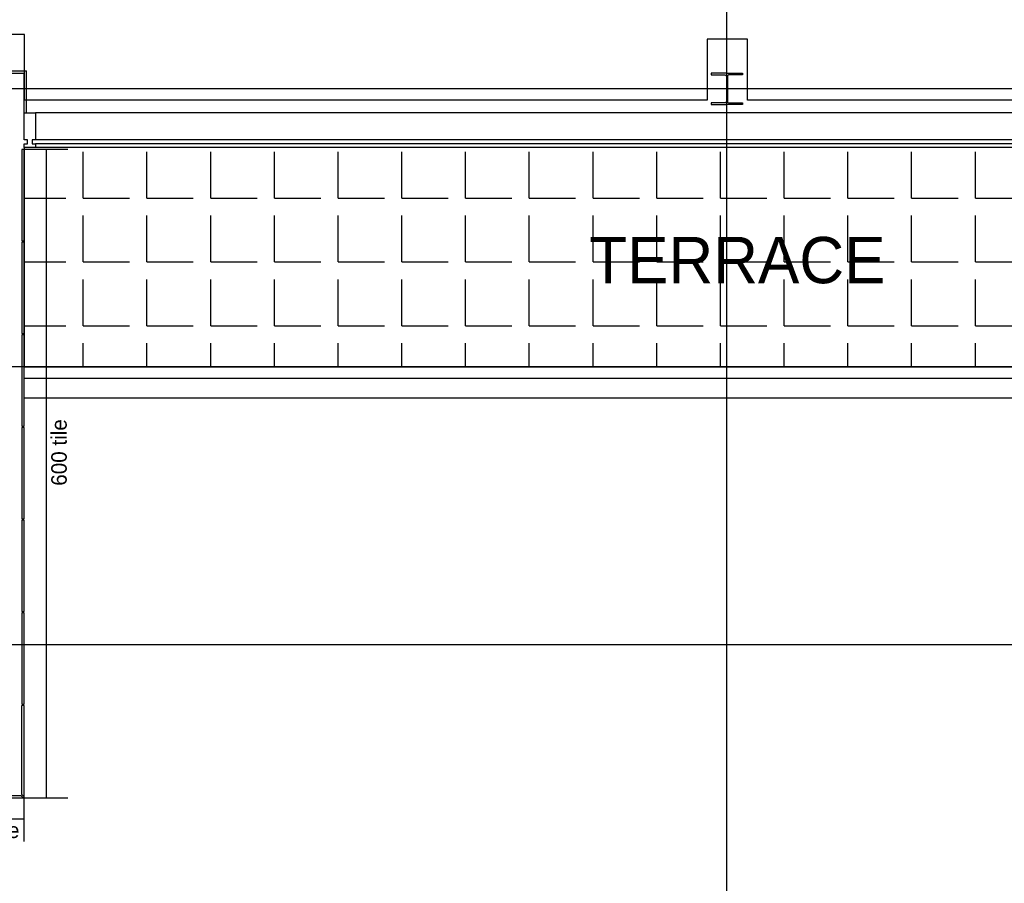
# Model space of a CAD drawing. Header units: millimetres. Extents: x -312551 to 250764, y -35891 to 59426.
# Tile 8 of 256: x -285004 to -278630, y 26865 to 32457. Entities that reach past the tile are written whole.
import ezdxf

# ---------------------------------------------------------------- set-up
doc = ezdxf.new("R2010")
doc.units = ezdxf.units.MM
doc.header["$LTSCALE"] = 2.5

msp = doc.modelspace()

# ---------------------------------------------------------------- hatches: boundary and pattern name
h = msp.add_hatch()
h.set_pattern_fill('ANGLE', color=8, scale=1500, style=0)
h.set_pattern_definition([(0, (-2467130.05, -4242199.36), (0, 412.5), [300, -112.5]), (90, (-2467130.05, -4242199.36), (-412.5, 3e-14), [300, -112.5])])
h.paths.add_polyline_path([(-284975.5, 31629.5), (-284975.5, 30209.5), (-275875.5, 30209.5), (-275875.5, 31629.5)])

# ---------------------------------------------------------------- linework, layer by layer
at = {"color": 8}
for p, q in [((-280425.5, -27784), (-280425.5, 58409.3)), ((-284973, 32361.6), (-285538, 32361.6)), ((-284973, 31936.6), (-284973, 32361.6)), ((-280292.5, 32331.6), (-280552.5, 32331.6)), ((-280552.5, 32331.6), (-280552.5, 31936.6)), ((-280292.5, 31936.6), (-280292.5, 32331.6)), ((-285490.5, 32126.1), (-284960.5, 32126.1)), ((-284960.5, 31854.5), (-284960.5, 32126.1)), ((-285475.5, 32111.1), (-284975.5, 32111.1)), ((-284975.5, 31854.5), (-284975.5, 32111.1)), ((-275625.5, 32009.5), (-311086.5, 32009.5)), ((-280552.5, 31936.6), (-284973, 31936.6)), ((-275897.5, 31936.6), (-280292.5, 31936.6)), ((-275890.5, 31854.5), (-284900.5, 31854.5)), ((-275950.5, 31679.5), (-284900.5, 31679.5)), ((-284692, 31616.5), (-284975.5, 31616.5)), ((-275950.5, 31654.5), (-284900.5, 31654.5)), ((-275950.5, 31629.5), (-284900.5, 31629.5)), ((-284831.8, 31616.5), (-284831.8, 27416.5)), ((-266863.2, 30209.5), (-311086.5, 30209.5)), ((-284975.5, 30209.5), (-275875.5, 30209.5)), ((-275875.5, 30134.5), (-284975.5, 30134.5)), ((-284975.5, 30009.5), (-275875.5, 30009.5)), ((-231058.6, 28409.5), (-311086.5, 28409.5)), ((-284990.5, 27439.5), (-284990.5, 28016.5)), ((-284975.5, 28016.5), (-284990.5, 28016.5)), ((-284975.5, 27424.5), (-284975.5, 28016.5)), ((-284979.5, 27416.5), (-285471.5, 27416.5)), ((-284994.5, 27431.5), (-285456.5, 27431.5)), ((-284994.5, 27431.5), (-284979.5, 27416.5)), ((-284990.5, 27439.5), (-284975.5, 27424.5)), ((-284975.5, 27137), (-284975.5, 27424.5)), ((-284692, 27416.5), (-284975.5, 27416.5)), ((-284975.5, 27280.7), (-285475.5, 27280.7))]:
    msp.add_line(p, q, dxfattribs=at)
at = {"color": 8, "ltscale": 500000}
msp.add_line((-283459.7, 31936.6), (-284026.8, 31936.6), dxfattribs=at)
at = {"color": 8}
for points in [[(-280425.5, 32111.1), (-280527.1, 32111.1), (-280527.1, 32100.1), (-280439.9, 32100.1, -0.414214), (-280429.2, 32089.4), (-280429.2, 31929.6, -0.414214), (-280439.9, 31918.9), (-280527.1, 31918.9), (-280527.1, 31907.9), (-280425.5, 31907.9)], [(-280425.5, 32111.1), (-280323.9, 32111.1), (-280323.9, 32100.1), (-280411.2, 32100.1, 0.414214), (-280421.9, 32089.4), (-280421.9, 31929.6, 0.414214), (-280411.2, 31918.9), (-280323.9, 31918.9), (-280323.9, 31907.9), (-280425.5, 31907.9)]]:
    msp.add_lwpolyline(points, format="xyb", dxfattribs=at)
msp.add_lwpolyline([(-284975.5, 31654.5), (-284953, 31654.5), (-284953, 31679.5), (-284975.5, 31679.5), (-284975.5, 31854.5), (-284900.5, 31854.5), (-284900.5, 31679.5), (-284923, 31679.5), (-284923, 31654.5), (-284900.5, 31654.5), (-284900.5, 31629.5), (-284975.5, 31629.5), (-284975.5, 31654.5)], dxfattribs=at)
for points in [[(-284975.5, 31024.5), (-284975.5, 31616.5), (-284990.5, 31616.5), (-284990.5, 31024.5)], [(-284975.5, 31629.5), (-284975.5, 30209.5), (-275875.5, 30209.5), (-275875.5, 31629.5)], [(-284975.5, 30424.5), (-284975.5, 31016.5), (-284990.5, 31016.5), (-284990.5, 30424.5)], [(-284975.5, 29824.5), (-284975.5, 30416.5), (-284990.5, 30416.5), (-284990.5, 29824.5)], [(-284975.5, 29224.5), (-284975.5, 29816.5), (-284990.5, 29816.5), (-284990.5, 29224.5)], [(-284975.5, 28624.5), (-284975.5, 29216.5), (-284990.5, 29216.5), (-284990.5, 28624.5)], [(-284975.5, 28024.5), (-284975.5, 28616.5), (-284990.5, 28616.5), (-284990.5, 28024.5)]]:
    msp.add_lwpolyline(points, close=True, dxfattribs=at)

# ---------------------------------------------------------------- texts
msp.add_text('TERRACE', height=300, dxfattribs=at).set_placement((-281316.5, 30750.6))
at = {"color": 8, "insert": (-284799.1, 29439.4), "char_height": 100, "width": 496.921, "attachment_point": 1, "rotation": 90}
msp.add_mtext('600 tile', dxfattribs=at)
at = {"color": 8, "insert": (-285436.1, 27258.3), "char_height": 100, "width": 517.833, "attachment_point": 1}
msp.add_mtext('500 tile', dxfattribs=at)

doc.saveas('drawing.dxf')
